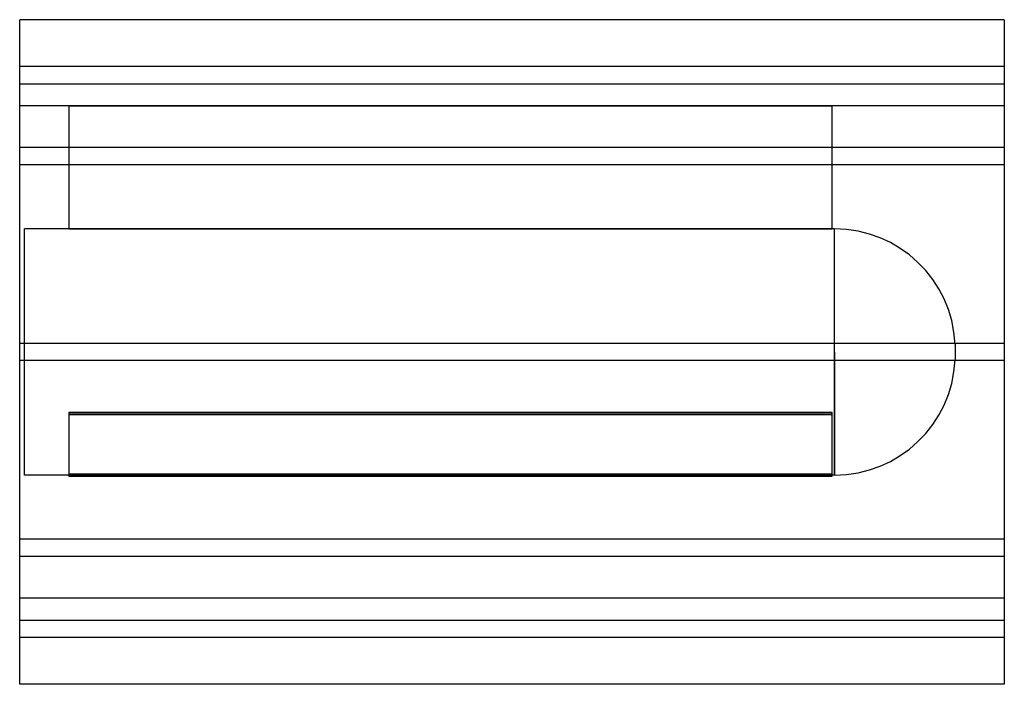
# Model space of a CAD drawing. Header units: millimetres. Extents: x -400 to 400, y -270 to 270.
import ezdxf

# ---------------------------------------------------------------- set-up
doc = ezdxf.new("R2010")
doc.units = ezdxf.units.MM
doc.layers.add('HIDDEN', color=7, linetype='Continuous')
doc.layers.add('THICK', color=7, linetype='Continuous')

msp = doc.modelspace()

# ---------------------------------------------------------------- linework, layer by layer
at = {"layer": 'HIDDEN'}
for p, q in [((400, 232), (-400, 232)), ((-400, 218), (400, 218)), ((-360, 200), (-400, 200)), ((-360, 200), (-360, 200)), ((260, 200), (260, 200)), ((400, 200), (260, 200)), ((-360, 200), (-360, 99.99)), ((-360, 200), (260, 200)), ((260, 200), (-360, 200)), ((260, 99.99), (260, 200)), ((400, 166.1), (-400, 166.1)), ((400, 166.1), (-400, 166.1)), ((400, 152.1), (-400, 152.1)), ((400, 152.1), (-400, 152.1)), ((-396, 0), (-396, 100)), ((-360, 100), (-396, 100)), ((260, 99.99), (-360, 99.99)), ((-360, 99.99), (260, 99.99)), ((262.1, 100), (260, 100)), ((262.1, 0), (262.1, 100)), ((400, 7), (-400, 7)), ((400, 7), (-400, 7)), ((262.1, 0), (262.1, -100)), ((360, 6.43), (360, 0)), ((400, -7), (-400, -7)), ((400, -7), (-400, -7)), ((-396, -100), (-396, 0)), ((262.1, -100), (262.1, 0)), ((360, 0), (360, -6.43)), ((-360, -49.13), (260, -49.13)), ((260, -49.13), (-360, -49.13)), ((-360, -49.13), (-360, -99.13)), ((260, -50.86), (-360, -50.86)), ((-360, -50.86), (260, -50.86)), ((260, -99.13), (260, -49.13)), ((262.1, -100), (-396, -100)), ((260, -99.13), (-360, -99.13)), ((-360, -99.13), (-360, -100.86)), ((-360, -99.13), (260, -99.13)), ((-360, -100.86), (260, -100.86)), ((260, -100.86), (-360, -100.86)), ((260, -100.86), (260, -99.13)), ((400, -152.1), (-400, -152.1)), ((400, -152.1), (-400, -152.1)), ((400, -166.1), (-400, -166.1)), ((400, -166.1), (-400, -166.1)), ((400, -200), (-400, -200)), ((-400, -218), (400, -218)), ((400, -232), (-400, -232))]:
    msp.add_line(p, q, dxfattribs=at)
for centre, start, end in [((262.1, 2), 2.58857, 89.99998), ((262.1, -2), 270.00002, 357.41143)]:
    msp.add_arc(centre, 98, start, end, dxfattribs=at)
at = {"layer": 'THICK'}
for p, q in [((-400, 0), (-400, 270)), ((400, 270), (-400, 270)), ((400, 270), (400, 0)), ((400, 0), (400, -270)), ((-400, -270), (-400, 0)), ((400, -270), (-400, -270))]:
    msp.add_line(p, q, dxfattribs=at)

doc.saveas('drawing.dxf')
